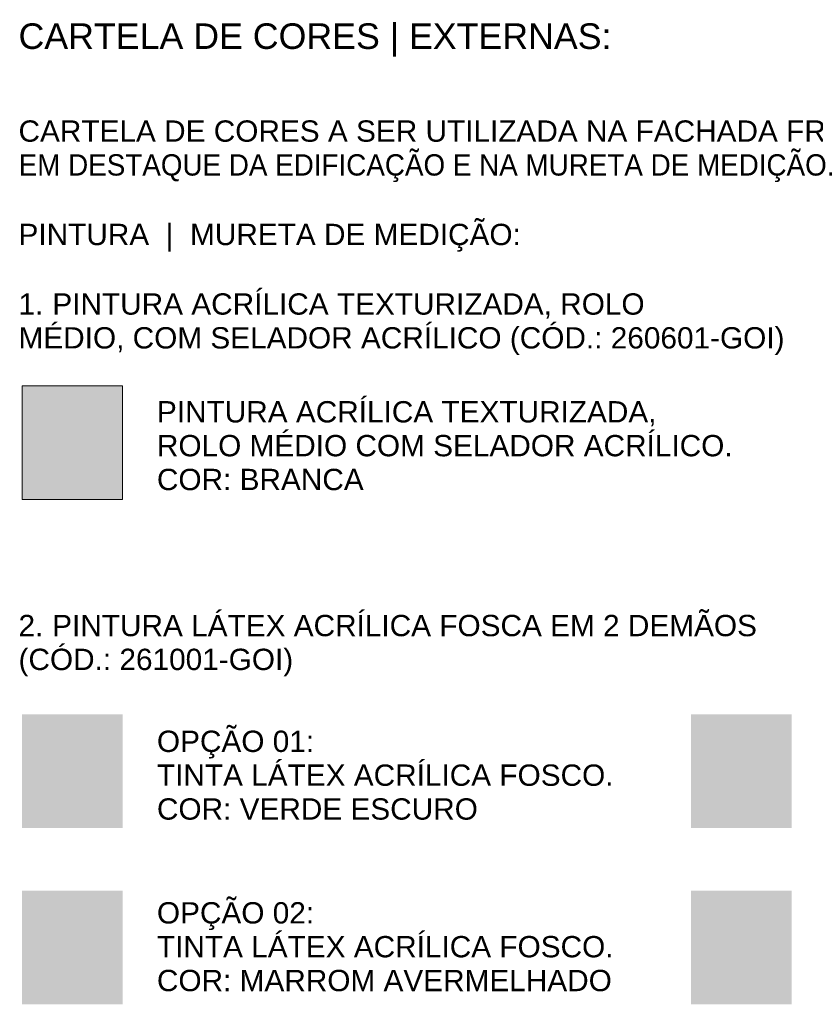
# Model space of a CAD drawing. Header units: metres. Extents: x -18.5 to 0.7, y -18.1 to 10.3.
# Tile 31 of 42: x -12.3 to -6.7, y 3.4 to 10.3. Entities that reach past the tile are written whole.
import ezdxf

# ---------------------------------------------------------------- set-up
doc = ezdxf.new("R2010")
doc.units = ezdxf.units.M
doc.layers.add('A-DETL', color=7, linetype='Continuous', lineweight=5, true_color=0x00a600)
doc.layers.add('A-DETL-GENF', color=7, linetype='Continuous', lineweight=5)
doc.layers.add('G-ANNO-TEXT', color=7, linetype='Continuous', lineweight=9)
doc.styles.add('Arial_4', font='arial.ttf', dxfattribs={"height": 0.15})
doc.styles.add('Arial_B', font='arial.ttf', dxfattribs={"height": 0.18})
doc.styles.add('Arial_B_1', font='arial.ttf', dxfattribs={"height": 0.15})

msp = doc.modelspace()

# ---------------------------------------------------------------- hatches: boundary and pattern name
at = {"layer": 'A-DETL-GENF', "true_color": 0xfffffc}
msp.add_hatch(color=7, dxfattribs=at).paths.add_polyline_path([(-11.60884, 6.9259), (-11.60884, 7.7259), (-12.31669, 7.7259), (-12.31669, 6.9259)])
at = {"layer": 'A-DETL-GENF', "true_color": 0x5b783c}
msp.add_hatch(color=77, dxfattribs=at).paths.add_polyline_path([(-11.60884, 4.61356), (-11.60884, 5.41356), (-12.31669, 5.41356), (-12.31669, 4.61356)])
at = {"layer": 'A-DETL-GENF', "true_color": 0x5184b0}
msp.add_hatch(color=145, dxfattribs=at).paths.add_polyline_path([(-6.90098, 4.61356), (-6.90098, 5.41356), (-7.60884, 5.41356), (-7.60884, 4.61356)])
at = {"layer": 'A-DETL-GENF', "true_color": 0xb85d39}
msp.add_hatch(color=25, dxfattribs=at).paths.add_polyline_path([(-11.60884, 3.37356), (-11.60884, 4.17356), (-12.31669, 4.17356), (-12.31669, 3.37356)])
at = {"layer": 'A-DETL-GENF', "true_color": 0xffee7f}
msp.add_hatch(color=41, dxfattribs=at).paths.add_polyline_path([(-6.90098, 3.37356), (-6.90098, 4.17356), (-7.60884, 4.17356), (-7.60884, 3.37356)])

# ---------------------------------------------------------------- linework, layer by layer
at = {"layer": 'A-DETL', "color": 7}
for p, q in [((-11.60884, 7.7259), (-12.31669, 7.7259)), ((-12.31669, 7.7259), (-12.31669, 6.9259)), ((-11.60884, 6.9259), (-11.60884, 7.7259)), ((-12.31669, 6.9259), (-11.60884, 6.9259))]:
    msp.add_line(p, q, dxfattribs=at)

# ---------------------------------------------------------------- texts
at = {"layer": 'G-ANNO-TEXT', "attachment_point": 1}
for s, insert, char_height, width, style in [('CARTELA DE CORES | EXTERNAS:', (-12.3416, 10.27697), 0.18, 5.0586481, 'Arial_B'), ('CARTELA DE CORES A SER UTILIZADA NA FACHADA FRONTAL ', (-12.3416, 9.59395), 0.15, 7.7683519, 'Arial_4'), ('EM DESTAQUE DA EDIFICAÇÃO E NA MURETA DE MEDIÇÃO.', (-12.3416, 9.35582), 0.15, 7.4877612, 'Arial_4'), ('PINTURA  |  MURETA DE MEDIÇÃO:', (-12.3416, 8.86642), 0.15, 4.3130787, 'Arial_B_1'), ('PINTURA ACRÍLICA TEXTURIZADA, ROLO', (-12.10347, 8.37694), 0.15, 5.0746819, 'Arial_4'), ('1. ', (-12.3416, 8.37694), 0.15, 0.2886075, 'Arial_B_1'), ('MÉDIO, COM SELADOR ACRÍLICO (CÓD.: 260601-GOI)', (-12.3416, 8.13881), 0.15, 6.6219387, 'Arial_4'), ('PINTURA ACRÍLICA TEXTURIZADA, ', (-11.36759, 7.61833), 0.15, 4.3451462, 'Arial_4'), ('ROLO MÉDIO COM SELADOR ACRÍLICO. ', (-11.36759, 7.3802), 0.15, 4.9945131, 'Arial_4'), ('COR: BRANCA', (-11.36759, 7.14208), 0.15, 1.7717294, 'Arial_4'), ('2.', (-12.3416, 6.11408), 0.15, 0.2164556, 'Arial_B_1'), (' PINTURA LÁTEX ACRÍLICA FOSCA EM 2 DEMÃOS', (-12.16301, 6.11408), 0.15, 6.1168756, 'Arial_4'), ('(CÓD.: 261001-GOI)', (-12.3416, 5.87596), 0.15, 2.3890288, 'Arial_4'), ('OPÇÃO 01:', (-11.36759, 5.29937), 0.15, 1.3548519, 'Arial_B_1'), ('TINTA LÁTEX ACRÍLICA FOSCO. ', (-11.36759, 5.06125), 0.15, 3.9843869, 'Arial_4'), ('COR: VERDE ESCURO', (-11.36759, 4.82312), 0.15, 2.7497881, 'Arial_4'), ('OPÇÃO 02:', (-11.36759, 4.09228), 0.15, 1.3548519, 'Arial_B_1'), ('TINTA LÁTEX ACRÍLICA FOSCO. ', (-11.36759, 3.85415), 0.15, 3.9843869, 'Arial_4'), ('COR: MARROM AVERMELHADO', (-11.36759, 3.61603), 0.15, 3.912235, 'Arial_4')]:
    msp.add_mtext(s, dxfattribs=dict(at, insert=insert, char_height=char_height, width=width, style=style))

doc.saveas('drawing.dxf')
